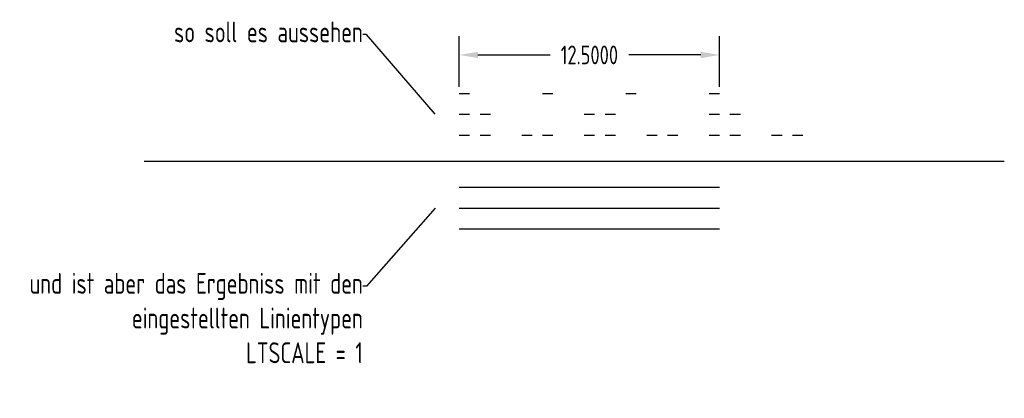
# Model space of a CAD drawing. Header units: centimetres. Extents: x 8576.3 to 8623.6, y 5547.1 to 5565.3.
import ezdxf

# ---------------------------------------------------------------- set-up
doc = ezdxf.new("R2010")
doc.units = ezdxf.units.CM
doc.header["$LTSCALE"] = 25
for name, pattern in [('J-YY-02', [7.5, 0.5, -3, 0.5, -3, 0.5]), ('J-YY-03', [7.5, 0.5, -0.5, 0.5, -4.5, 0.5, -0.5, 0.5]), ('J-YY-04', [7.5, 0.5, -0.5, 0.5, -1.5, 0.5, -0.5, 0.5, -1.5, 0.5, -0.5, 0.5])]:
    doc.linetypes.add(name, pattern=pattern)
doc.styles.get("Standard").update_dxf_attribs({"font": 'isocp.shx', "width": 0.8})
doc.dimstyles.get("Standard").update_dxf_attribs({"dimtxt": 0.18, "dimasz": 0.18, "dimexe": 0.18, "dimexo": 0.0625, "dimgap": 0.09, "dimtad": 0, "dimtih": 1, "dimtoh": 1, "dimdec": 4, "dimzin": 0, "dimdsep": 46, "dimtxsty": 'Standard', "dimcen": 0.09, "dimadec": 0, "dimazin": 0, "dimtfac": 1, "dimtdec": 4, "dimtofl": 0, "dimtmove": 0, "dimatfit": 3, "dimfxl": 0, "dimtolj": 1, "dimtzin": 0, "dimarcsym": 0})

# ---------------------------------------------------------------- blocks, each defined once
blk = doc.blocks.new('*D4')
at = {"color": 0, "lineweight": -2}
for p, q in [((8597.402, 5562.053), (8597.402, 5564.487)), ((8609.902, 5562.053), (8609.902, 5564.487)), ((8598.302, 5563.587), (8601.762, 5563.587)), ((8609.002, 5563.587), (8605.543, 5563.587))]:
    blk.add_line(p, q, dxfattribs=at)
at = {"color": 0}
for points in [[(8598.302, 5563.737), (8598.302, 5563.437), (8597.402, 5563.587)], [(8609.002, 5563.737), (8609.002, 5563.437), (8609.902, 5563.587)]]:
    blk.add_solid(points, dxfattribs=at)
at = {"layer": 'DEFPOINTS', "color": 0}
for p in [(8609.902, 5563.587), (8597.402, 5561.741), (8609.902, 5561.741)]:
    blk.add_point(p, dxfattribs=at)
at = {"color": 0, "insert": (8603.652, 5563.587), "char_height": 0.9, "attachment_point": 5}
blk.add_mtext('\\A1;12.5000', dxfattribs=at)
blk = doc.blocks.new('_None')

msp = doc.modelspace()

# ---------------------------------------------------------------- linework, layer by layer
for p, q in [((8597.40249, 5561.74077), (8597.90249, 5561.74077)), ((8601.40249, 5561.74077), (8601.90249, 5561.74077)), ((8605.40249, 5561.74077), (8605.90249, 5561.74077)), ((8609.40249, 5561.74077), (8609.90249, 5561.74077)), ((8597.40249, 5560.74077), (8597.90249, 5560.74077)), ((8598.40249, 5560.74077), (8598.90249, 5560.74077)), ((8603.40249, 5560.74077), (8603.90249, 5560.74077)), ((8604.40249, 5560.74077), (8604.90249, 5560.74077)), ((8609.40249, 5560.74077), (8609.90249, 5560.74077)), ((8610.40249, 5560.74077), (8610.90249, 5560.74077)), ((8597.40249, 5559.74077), (8597.90249, 5559.74077)), ((8598.40249, 5559.74077), (8598.90249, 5559.74077)), ((8600.40249, 5559.74077), (8600.90249, 5559.74077)), ((8601.40249, 5559.74077), (8601.90249, 5559.74077)), ((8603.40249, 5559.74077), (8603.90249, 5559.74077)), ((8604.40249, 5559.74077), (8604.90249, 5559.74077)), ((8606.40249, 5559.74077), (8606.90249, 5559.74077)), ((8607.40249, 5559.74077), (8607.90249, 5559.74077)), ((8609.40249, 5559.74077), (8609.90249, 5559.74077)), ((8610.40249, 5559.74077), (8610.90249, 5559.74077)), ((8612.40249, 5559.74077), (8612.90249, 5559.74077)), ((8613.40249, 5559.74077), (8613.90249, 5559.74077)), ((8582.27708, 5558.4883), (8623.57447, 5558.4883))]:
    msp.add_line(p, q)
at = {"linetype": 'J-YY-02'}
msp.add_line((8597.40249, 5557.23447), (8609.90249, 5557.23447), dxfattribs=at)
at = {"linetype": 'J-YY-03'}
msp.add_line((8597.40249, 5556.23447), (8610.90249, 5556.23447), dxfattribs=at)
at = {"linetype": 'J-YY-04'}
msp.add_line((8597.40249, 5555.23447), (8613.90249, 5555.23447), dxfattribs=at)

# ---------------------------------------------------------------- texts
at = {"insert": (8592.77422, 5565.19286), "char_height": 1, "attachment_point": 3}
msp.add_mtext('\\A1;so soll es aussehen', dxfattribs=at)
at = {"insert": (8592.77422, 5553.12508), "char_height": 1, "width": 16.866291, "attachment_point": 3}
msp.add_mtext('\\A1;und ist aber das Ergebniss mit den eingestellten Linientypen\\PLTSCALE = 1', dxfattribs=at)

# ---------------------------------------------------------------- dimensions: what is measured, and where the dimension line sits
dim = msp.add_linear_dim(base=(8609.90249, 5563.58671), p1=(8597.40249, 5561.74077), p2=(8609.90249, 5561.74077), dimstyle='Standard', override={"dimscale": 5, "dimldrblk": 'None'})
dim.commit()
dim.dimension.update_dxf_attribs({"geometry": '*D4', "text_midpoint": (8603.65249, 5563.58671)})

# ---------------------------------------------------------------- leaders
at = {"annotation_type": 0, "has_hookline": 1, "hookline_direction": 1}
for points, text_width in [([(8596.2482, 5560.74077), (8592.95422, 5564.56222), (8592.77422, 5564.56222)], 9.26465), ([(8596.2482, 5556.23447), (8592.95422, 5552.49444), (8592.77422, 5552.49444)], 16.30599)]:
    msp.add_leader(points, dimstyle='Standard', override={"dimgap": 0.09, "dimtad": 0, "dimldrblk": 'None'}, dxfattribs=dict(at, text_width=text_width))

doc.saveas('drawing.dxf')
